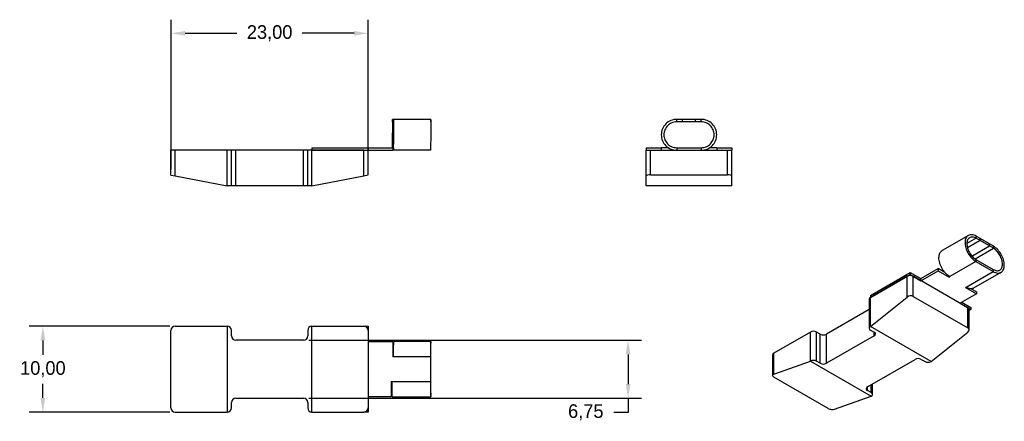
# Model space of a CAD drawing. Header units: millimetres. Extents: x -12 to 218, y 119 to 212.
import ezdxf

# ---------------------------------------------------------------- set-up
doc = ezdxf.new("R2010")
doc.units = ezdxf.units.MM
doc.header["$PDSIZE"] = -1
doc.dimstyles.new('ISO-25', dxfattribs={"dimtxt": 2.5, "dimasz": 2.5, "dimexe": 1.25, "dimexo": 0.625, "dimtad": 1, "dimtxsty": 'Standard', "dimcen": 2.5, "dimadec": 0, "dimazin": 0, "dimtfac": 1, "dimtmove": 0, "dimatfit": 3, "dimfxl": 0, "dimarcsym": 0})

# ---------------------------------------------------------------- blocks, each defined once
blk = doc.blocks.new('*D1')
at = {"color": 0, "lineweight": -2}
for p, q in [((23.24, 140.9), (-9.54, 140.9)), ((-6.37, 137.6), (-6.37, 134.27)), ((-6.37, 124.19), (-6.37, 127.52)), ((23.24, 120.89), (-9.54, 120.89))]:
    blk.add_line(p, q, dxfattribs=at)
at = {"color": 0}
for points in [[(-5.82, 137.6), (-6.92, 137.6), (-6.37, 140.9)], [(-6.92, 124.19), (-5.82, 124.19), (-6.37, 120.89)]]:
    blk.add_solid(points, dxfattribs=at)
at = {"layer": 'Defpoints', "color": 0}
for p in [(24.51, 140.9), (-6.37, 120.89), (24.51, 120.89)]:
    blk.add_point(p, dxfattribs=at)
at = {"color": 0, "insert": (-6.37, 130.89), "char_height": 3.175, "attachment_point": 5}
blk.add_mtext('10,00', dxfattribs=at)
blk = doc.blocks.new('*D2')
at = {"color": 0, "lineweight": -2}
for p, q in [((23.51, 177.44), (23.51, 212.38)), ((69.51, 177.48), (69.51, 212.38)), ((26.81, 209.21), (38.9, 209.21)), ((66.2, 209.21), (54.12, 209.21))]:
    blk.add_line(p, q, dxfattribs=at)
at = {"color": 0}
for points in [[(26.81, 209.76), (26.81, 208.66), (23.51, 209.21)], [(66.2, 208.66), (66.2, 209.76), (69.51, 209.21)]]:
    blk.add_solid(points, dxfattribs=at)
at = {"layer": 'Defpoints', "color": 0}
for p in [(23.51, 209.21), (23.51, 176.17), (69.51, 176.21)]:
    blk.add_point(p, dxfattribs=at)
at = {"color": 0, "insert": (46.51, 209.21), "char_height": 3.175, "attachment_point": 5}
blk.add_mtext('23,00', dxfattribs=at)
blk = doc.blocks.new('*D3')
at = {"color": 0, "lineweight": -2}
for p, q in [((55.66, 137.65), (133.27, 137.65)), ((130.1, 134.35), (130.1, 127.44)), ((55.66, 124.14), (133.27, 124.14)), ((130.1, 124.14), (130.1, 120.84)), ((130.1, 120.84), (126.8, 120.84))]:
    blk.add_line(p, q, dxfattribs=at)
at = {"color": 0}
for points in [[(130.65, 134.35), (129.55, 134.35), (130.1, 137.65)], [(129.55, 127.44), (130.65, 127.44), (130.1, 124.14)]]:
    blk.add_solid(points, dxfattribs=at)
at = {"layer": 'Defpoints', "color": 0}
for p in [(54.39, 137.65), (54.39, 124.14), (130.1, 124.14)]:
    blk.add_point(p, dxfattribs=at)
at = {"color": 0, "insert": (120.24, 120.84), "char_height": 3.175, "attachment_point": 5}
blk.add_mtext('6,75', dxfattribs=at)

msp = doc.modelspace()

# ---------------------------------------------------------------- linework, layer by layer
at = {"color": 7, "linetype": 'Continuous', "lineweight": 25}
for p, q in [((75.508, 189.149), (75.172, 189.149)), ((75.172, 188.549), (75.172, 189.149)), ((75.489, 188.549), (75.172, 188.549)), ((84.128, 189.149), (75.508, 189.149)), ((84.128, 188.549), (84.128, 189.149)), ((145.849, 189.149), (141.449, 189.149)), ((141.449, 188.549), (141.449, 189.149)), ((145.849, 188.549), (141.449, 188.549)), ((142.78, 188.549), (142.78, 189.149)), ((147.18, 189.149), (142.78, 189.149)), ((147.18, 188.549), (142.78, 188.549)), ((145.849, 188.549), (145.849, 189.149)), ((147.18, 188.549), (147.18, 189.149)), ((23.507, 176.173), (23.507, 181.949)), ((24.507, 181.949), (23.507, 181.949)), ((36.625, 181.949), (24.507, 181.949)), ((24.507, 175.98), (24.507, 181.949)), ((36.625, 173.649), (36.625, 181.949)), ((37.625, 181.949), (36.625, 181.949)), ((37.625, 173.649), (37.625, 181.949)), ((38.625, 181.949), (37.625, 181.949)), ((38.625, 173.649), (38.625, 181.949)), ((54.389, 181.949), (38.625, 181.949)), ((54.389, 173.649), (54.389, 181.949)), ((55.389, 181.949), (54.389, 181.949)), ((55.389, 173.649), (55.389, 181.949)), ((56.389, 181.949), (55.389, 181.949)), ((56.389, 182.549), (69.512, 182.549)), ((56.389, 182.549), (56.389, 181.949)), ((56.389, 181.949), (69.512, 181.949)), ((56.389, 173.649), (56.389, 181.949)), ((68.507, 181.949), (56.389, 181.949)), ((68.507, 176.014), (68.507, 181.949)), ((69.507, 176.209), (69.507, 181.949)), ((69.512, 182.549), (69.512, 181.949)), ((69.512, 182.549), (75.208, 182.549)), ((69.512, 181.949), (75.208, 181.949)), ((75.208, 182.549), (75.208, 181.949)), ((75.208, 182.549), (75.408, 182.549)), ((75.408, 181.949), (75.208, 181.949)), ((75.408, 182.549), (75.408, 181.949)), ((84.028, 181.949), (75.408, 181.949)), ((134.311, 182.549), (134.311, 181.949)), ((134.311, 182.549), (137.849, 182.549)), ((134.311, 181.949), (137.849, 181.949)), ((134.311, 176.014), (134.311, 181.949)), ((135.311, 176.209), (135.311, 181.949)), ((137.849, 182.549), (137.849, 181.949)), ((139.462, 182.549), (137.849, 182.549)), ((137.849, 181.949), (141.449, 181.949)), ((141.449, 182.549), (141.449, 181.949)), ((141.449, 182.549), (147.18, 182.549)), ((141.449, 181.949), (147.18, 181.949)), ((147.18, 182.549), (147.18, 181.949)), ((147.18, 181.949), (150.78, 181.949)), ((150.78, 182.549), (149.168, 182.549)), ((150.78, 182.549), (150.78, 181.949)), ((150.78, 182.549), (154.318, 182.549)), ((150.78, 181.949), (154.318, 181.949)), ((153.318, 176.209), (153.318, 181.949)), ((154.318, 182.549), (154.318, 181.949)), ((154.318, 176.014), (154.318, 181.949)), ((23.507, 176.173), (24.507, 175.98)), ((24.507, 175.98), (36.625, 173.649)), ((56.389, 173.649), (68.507, 176.014)), ((68.507, 176.014), (69.507, 176.209)), ((134.311, 173.649), (134.311, 176.014)), ((135.311, 176.209), (153.318, 176.209)), ((154.318, 173.649), (154.318, 176.014)), ((37.625, 173.649), (36.625, 173.649)), ((38.625, 173.649), (37.625, 173.649)), ((54.389, 173.649), (38.625, 173.649)), ((55.389, 173.649), (54.389, 173.649)), ((56.389, 173.649), (55.389, 173.649)), ((154.318, 173.649), (134.311, 173.649)), ((209.46, 162.085), (203.364, 158.567)), ((212.218, 160.884), (209.266, 159.18)), ((211.277, 161.428), (211.277, 161.917)), ((214.388, 160.121), (211.277, 161.917)), ((214.388, 159.631), (211.277, 161.428)), ((212.218, 160.884), (212.218, 161.374)), ((215.329, 159.578), (212.218, 161.374)), ((215.329, 159.088), (212.218, 160.884)), ((210.301, 157.272), (214.388, 159.631)), ((214.388, 159.631), (214.388, 160.121)), ((215.329, 159.088), (215.329, 159.578)), ((211.206, 156.487), (211.206, 155.998)), ((211.206, 156.487), (215.259, 154.148)), ((198.396, 152.031), (202.424, 154.356)), ((198.396, 151.541), (202.424, 153.867)), ((202.424, 154.356), (202.424, 153.867)), ((204, 153.447), (202.424, 154.356)), ((202.424, 153.867), (204.969, 152.397)), ((211.206, 155.998), (205.111, 152.479)), ((211.206, 155.998), (215.259, 153.658)), ((215.259, 154.148), (215.259, 153.658)), ((186.615, 148.119), (195.894, 153.476)), ((186.615, 147.629), (195.894, 152.986)), ((195.184, 152.575), (186.615, 147.629)), ((195.184, 147.729), (195.184, 152.575)), ((195.894, 153.476), (195.894, 152.986)), ((195.894, 153.476), (198.396, 152.031)), ((195.894, 152.986), (198.396, 151.541)), ((196.598, 147.889), (196.598, 152.575)), ((209.331, 145.225), (196.598, 152.575)), ((198.396, 151.541), (198.396, 152.031)), ((204.969, 152.578), (204.969, 152.397)), ((205.111, 152.479), (204.969, 152.397)), ((208.926, 150.002), (215.259, 153.658)), ((210.743, 149.834), (217.076, 153.49)), ((208.785, 149.921), (208.926, 150.002)), ((208.785, 149.921), (211.33, 148.451)), ((211.33, 148.941), (210.058, 149.676)), ((186.322, 147.221), (186.322, 140.443)), ((186.615, 148.119), (186.615, 147.629)), ((186.615, 140.851), (195.184, 147.729)), ((186.615, 140.851), (186.615, 147.629)), ((196.598, 147.889), (209.331, 140.538)), ((211.33, 148.451), (207.54, 146.263)), ((211.33, 148.941), (211.33, 148.451)), ((186.322, 144.806), (176.352, 139.051)), ((207.54, 146.263), (210.041, 144.819)), ((207.964, 146.508), (210.041, 145.309)), ((209.331, 140.538), (209.331, 145.225)), ((210.041, 144.819), (209.624, 144.578)), ((209.624, 140.083), (209.624, 144.817)), ((210.041, 145.309), (210.041, 144.819)), ((24.507, 140.898), (36.625, 140.898)), ((36.625, 140.898), (36.625, 120.891)), ((56.389, 120.891), (56.389, 140.898)), ((56.389, 140.898), (68.507, 140.898)), ((68.507, 140.898), (69.512, 140.898)), ((69.512, 140.898), (69.512, 137.36)), ((200.762, 132.685), (186.615, 140.851)), ((23.507, 121.891), (23.507, 139.898)), ((37.625, 138.648), (37.625, 139.898)), ((55.389, 139.898), (55.389, 138.648)), ((69.507, 139.898), (69.507, 121.891)), ((172.64, 139.561), (164.071, 134.614)), ((172.64, 132.784), (172.64, 139.561)), ((174.054, 132.784), (174.054, 139.561)), ((174.938, 139.051), (174.054, 139.561)), ((174.938, 132.274), (174.938, 139.051)), ((176.352, 132.274), (176.352, 139.051)), ((187.499, 138.708), (176.352, 132.274)), ((186.615, 140.035), (187.499, 139.525)), ((200.762, 132.685), (209.331, 139.562)), ((54.389, 137.648), (38.625, 137.648)), ((69.512, 137.36), (75.208, 137.36)), ((75.208, 137.36), (75.208, 133.76)), ((84.078, 137.36), (75.458, 137.36)), ((75.408, 133.76), (75.208, 133.76)), ((84.028, 133.76), (75.408, 133.76)), ((84.028, 133.76), (84.028, 128.029)), ((84.128, 129.36), (84.128, 133.76)), ((163.778, 134.206), (163.778, 129.444)), ((164.071, 129.741), (164.071, 134.614)), ((185.903, 126.76), (197.05, 133.195)), ((198.464, 133.195), (199.348, 132.685)), ((84.128, 132.429), (84.028, 132.429)), ((84.128, 128.029), (84.128, 132.429)), ((164.071, 129.741), (172.64, 132.784)), ((172.64, 132.784), (186.787, 124.617)), ((174.938, 132.274), (174.054, 132.784)), ((84.028, 129.36), (84.128, 129.36)), ((176.804, 121.731), (164.071, 129.082)), ((74.872, 128.029), (75.072, 128.029)), ((74.872, 128.029), (74.872, 124.429)), ((75.072, 128.029), (84.028, 128.029)), ((187.08, 125.025), (187.08, 127.439)), ((38.625, 124.141), (54.389, 124.141)), ((69.512, 124.429), (69.512, 120.891)), ((74.872, 124.429), (69.512, 124.429)), ((75.122, 124.429), (84.078, 124.429)), ((178.218, 121.574), (186.787, 124.617)), ((186.787, 125.433), (185.903, 125.944)), ((37.625, 121.891), (37.625, 123.141)), ((55.389, 123.141), (55.389, 121.891)), ((24.507, 120.891), (36.625, 120.891)), ((56.389, 120.891), (68.507, 120.891)), ((69.512, 120.891), (68.507, 120.891))]:
    msp.add_line(p, q, dxfattribs=at)
at = {"color": 8, "linetype": 'Continuous', "lineweight": 25}
for p, q in [((211.277, 161.428), (209.12, 160.183)), ((211.034, 156.609), (215.329, 159.088)), ((187.499, 138.708), (187.499, 139.525)), ((84.128, 133.76), (84.028, 133.76)), ((84.028, 128.029), (84.128, 128.029)), ((185.903, 125.944), (185.903, 126.76)), ((186.787, 125.433), (186.787, 127.27))]:
    msp.add_line(p, q, dxfattribs=at)
at = {"color": 7, "linetype": 'Continuous', "lineweight": 25}
for centre, radius, start, end in [((195.891, 151.211), 1.537, 62.60967, 117.39033), ((186.823, 147.171), 0.503, 114.37466, 174.3052), ((209.123, 144.767), 0.503, 5.6948, 65.62534), ((24.507, 139.898), 1, 90, 180), ((36.625, 139.898), 1, 0, 90), ((56.389, 139.898), 1, 90, 180), ((68.507, 139.898), 1, 0, 90), ((186.77, 140.443), 0.437, 110.78342, 249.21658), ((38.625, 138.648), 1, 180, 270), ((54.389, 138.648), 1, 270, 0), ((173.347, 138.196), 1.537, 62.60967, 117.39033), ((175.645, 140.416), 1.537, 242.60967, 297.39033), ((187.344, 139.117), 0.437, 290.78342, 69.21658), ((164.279, 134.156), 0.503, 114.37466, 174.3052), ((197.757, 131.83), 1.537, 62.60967, 117.39033), ((173.347, 131.419), 1.537, 62.60967, 117.39033), ((175.645, 133.638), 1.537, 242.60967, 297.39033), ((200.055, 134.049), 1.537, 242.60967, 297.39033), ((186.058, 126.352), 0.437, 110.78342, 249.21658), ((38.625, 123.141), 1, 90, 180), ((54.389, 123.141), 1, 0, 90), ((186.632, 125.025), 0.437, 290.78342, 69.21658), ((24.507, 121.891), 1, 180, 270), ((36.625, 121.891), 1, 270, 0), ((56.389, 121.891), 1, 180, 270), ((68.507, 121.891), 1, 270, 0)]:
    msp.add_arc(centre, radius, start, end, dxfattribs=at)
for centre, major_axis, ratio, start_param, end_param in [((135.311, 176.014), (1, 0), 0.1951592, 1.5707963, 3.1415927), ((153.318, 176.014), (1, 0), 0.1951592, 0, 1.5707963), ((195.891, 147.321), (0.99, 0.209), 0.6739731, 0.6443832, 2.2151795), ((208.624, 139.971), (0.99, 0.209), 0.6739731, 5.3567722, 6.9275685), ((164.778, 129.333), (0.998, -0.141), 0.4589813, 2.4209772, 3.9917735), ((177.511, 121.982), (0.998, -0.141), 0.4589813, 3.9917735, 5.5625699)]:
    msp.add_ellipse(centre, major_axis=major_axis, ratio=ratio, start_param=start_param, end_param=end_param, dxfattribs=at)
for points, knots in [([(75.172, 188.549), (75.168, 188.549), (75.164, 188.471), (75.156, 188.17), (75.151, 187.948), (75.143, 187.392), (75.139, 187.06), (75.131, 186.334), (75.126, 185.941), (75.118, 185.156), (75.114, 184.763), (75.106, 184.038), (75.101, 183.705), (75.093, 183.15), (75.089, 182.927), (75.081, 182.627), (75.076, 182.549), (75.072, 182.549)], [0, 0, 0, 0, 0.125, 0.125, 0.25, 0.25, 0.375, 0.375, 0.5, 0.5, 0.625, 0.625, 0.75, 0.75, 0.875, 0.875, 1, 1, 1, 1]), ([(75.172, 189.149), (75.168, 189.149), (75.164, 189.055), (75.156, 188.694), (75.151, 188.428), (75.143, 187.761), (75.139, 187.362), (75.131, 186.491), (75.126, 186.02), (75.122, 185.549)], [0, 0, 0, 0, 0.25, 0.25, 0.5, 0.5, 0.75, 0.75, 1, 1, 1, 1]), ([(75.408, 181.949), (75.412, 181.949), (75.416, 182.042), (75.425, 182.403), (75.429, 182.67), (75.437, 183.336), (75.441, 183.736), (75.45, 184.606), (75.454, 185.077), (75.462, 186.02), (75.466, 186.491), (75.475, 187.362), (75.479, 187.761), (75.487, 188.428), (75.491, 188.694), (75.5, 189.055), (75.504, 189.149), (75.508, 189.149)], [0, 0, 0, 0, 0.125, 0.125, 0.25, 0.25, 0.375, 0.375, 0.5, 0.5, 0.625, 0.625, 0.75, 0.75, 0.875, 0.875, 1, 1, 1, 1]), ([(84.128, 189.149), (84.124, 189.149), (84.12, 189.055), (84.112, 188.694), (84.107, 188.428), (84.099, 187.761), (84.095, 187.362), (84.087, 186.491), (84.082, 186.02), (84.074, 185.077), (84.07, 184.606), (84.062, 183.736), (84.057, 183.336), (84.049, 182.67), (84.045, 182.403), (84.037, 182.042), (84.032, 181.949), (84.028, 181.949)], [0, 0, 0, 0, 0.125, 0.125, 0.25, 0.25, 0.375, 0.375, 0.5, 0.5, 0.625, 0.625, 0.75, 0.75, 0.875, 0.875, 1, 1, 1, 1]), ([(84.128, 188.549), (84.124, 188.549), (84.12, 188.471), (84.112, 188.17), (84.107, 187.948), (84.099, 187.392), (84.095, 187.06), (84.087, 186.334), (84.082, 185.941), (84.078, 185.549)], [0, 0, 0, 0, 0.25, 0.25, 0.5, 0.5, 0.75, 0.75, 1, 1, 1, 1]), ([(141.449, 189.149), (140.978, 189.149), (140.507, 189.055), (139.636, 188.694), (139.237, 188.428), (138.57, 187.761), (138.303, 187.362), (137.943, 186.491), (137.849, 186.02), (137.849, 185.077), (137.943, 184.606), (138.303, 183.736), (138.57, 183.336), (139.237, 182.67), (139.636, 182.403), (140.507, 182.042), (140.978, 181.949), (141.449, 181.949)], [0, 0, 0, 0, 0.125, 0.125, 0.25, 0.25, 0.375, 0.375, 0.5, 0.5, 0.625, 0.625, 0.75, 0.75, 0.875, 0.875, 1, 1, 1, 1]), ([(141.449, 188.549), (141.056, 188.549), (140.664, 188.471), (139.938, 188.17), (139.605, 187.948), (139.05, 187.392), (138.828, 187.06), (138.527, 186.334), (138.449, 185.941), (138.449, 185.156), (138.527, 184.763), (138.828, 184.038), (139.05, 183.705), (139.605, 183.15), (139.938, 182.927), (140.664, 182.627), (141.056, 182.549), (141.449, 182.549)], [0, 0, 0, 0, 0.125, 0.125, 0.25, 0.25, 0.375, 0.375, 0.5, 0.5, 0.625, 0.625, 0.75, 0.75, 0.875, 0.875, 1, 1, 1, 1]), ([(147.18, 181.949), (147.651, 181.949), (148.122, 182.042), (148.993, 182.403), (149.392, 182.67), (150.059, 183.336), (150.326, 183.736), (150.686, 184.606), (150.78, 185.077), (150.78, 186.02), (150.686, 186.491), (150.326, 187.362), (150.059, 187.761), (149.392, 188.428), (148.993, 188.694), (148.122, 189.055), (147.651, 189.149), (147.18, 189.149)], [0, 0, 0, 0, 0.125, 0.125, 0.25, 0.25, 0.375, 0.375, 0.5, 0.5, 0.625, 0.625, 0.75, 0.75, 0.875, 0.875, 1, 1, 1, 1]), ([(147.18, 182.549), (147.573, 182.549), (147.965, 182.627), (148.691, 182.927), (149.024, 183.15), (149.579, 183.705), (149.801, 184.038), (150.102, 184.763), (150.18, 185.156), (150.18, 185.941), (150.102, 186.334), (149.801, 187.06), (149.579, 187.392), (149.024, 187.948), (148.691, 188.17), (147.965, 188.471), (147.573, 188.549), (147.18, 188.549)], [0, 0, 0, 0, 0.125, 0.125, 0.25, 0.25, 0.375, 0.375, 0.5, 0.5, 0.625, 0.625, 0.75, 0.75, 0.875, 0.875, 1, 1, 1, 1]), ([(75.408, 182.549), (75.412, 182.549), (75.416, 182.627), (75.425, 182.927), (75.429, 183.15), (75.437, 183.705), (75.441, 184.038), (75.45, 184.763), (75.454, 185.156), (75.458, 185.549)], [0, 0, 0, 0, 0.25, 0.25, 0.5, 0.5, 0.75, 0.75, 1, 1, 1, 1]), ([(211.277, 161.917), (210.941, 162.108), (210.605, 162.222), (209.983, 162.28), (209.698, 162.223), (209.221, 161.948), (209.029, 161.729), (208.768, 161.162), (208.699, 160.814), (208.693, 160.041), (208.756, 159.616), (209.006, 158.754), (209.191, 158.318), (209.657, 157.498), (209.936, 157.115), (210.546, 156.462), (210.876, 156.192), (211.206, 155.998)], [0, 0, 0, 0, 0.125, 0.125, 0.25, 0.25, 0.375, 0.375, 0.5, 0.5, 0.625, 0.625, 0.75, 0.75, 0.875, 0.875, 1, 1, 1, 1]), ([(211.277, 161.428), (210.996, 161.586), (210.716, 161.681), (210.197, 161.728), (209.959, 161.681), (209.56, 161.451), (209.4, 161.268), (209.182, 160.795), (209.123, 160.504), (209.117, 159.86), (209.17, 159.506), (209.376, 158.787), (209.531, 158.423), (209.917, 157.739), (210.15, 157.42), (210.657, 156.875), (210.932, 156.649), (211.206, 156.487)], [0, 0, 0, 0, 0.125, 0.125, 0.25, 0.25, 0.375, 0.375, 0.5, 0.5, 0.625, 0.625, 0.75, 0.75, 0.875, 0.875, 1, 1, 1, 1]), ([(205.111, 152.479), (204.946, 152.587), (204.615, 152.803), (204.139, 153.257), (203.701, 153.787), (203.317, 154.382), (203.003, 155.017), (202.77, 155.668), (202.629, 156.309), (202.584, 156.918), (202.638, 157.468), (202.787, 157.945), (203.034, 158.31), (203.234, 158.518), (203.364, 158.567), (203.364, 158.567)], [0, 0, 0, 0, 0.0833305, 0.1666609, 0.2499914, 0.3333219, 0.4166523, 0.4999828, 0.5833133, 0.6666437, 0.7499742, 0.8333047, 0.9166352, 0.9999656, 1, 1, 1, 1]), ([(215.259, 153.658), (215.595, 153.467), (215.931, 153.353), (216.553, 153.296), (216.838, 153.352), (217.315, 153.628), (217.507, 153.847), (217.768, 154.414), (217.837, 154.762), (217.843, 155.535), (217.779, 155.96), (217.53, 156.821), (217.344, 157.258), (216.879, 158.078), (216.6, 158.46), (215.99, 159.113), (215.66, 159.384), (215.329, 159.578)], [0, 0, 0, 0, 0.125, 0.125, 0.25, 0.25, 0.375, 0.375, 0.5, 0.5, 0.625, 0.625, 0.75, 0.75, 0.875, 0.875, 1, 1, 1, 1]), ([(215.259, 154.148), (215.539, 153.989), (215.82, 153.895), (216.339, 153.847), (216.577, 153.895), (216.976, 154.125), (217.136, 154.308), (217.354, 154.781), (217.412, 155.071), (217.418, 155.716), (217.366, 156.07), (217.159, 156.789), (217.005, 157.153), (216.618, 157.836), (216.386, 158.155), (215.879, 158.7), (215.604, 158.926), (215.329, 159.088)], [0, 0, 0, 0, 0.125, 0.125, 0.25, 0.25, 0.375, 0.375, 0.5, 0.5, 0.625, 0.625, 0.75, 0.75, 0.875, 0.875, 1, 1, 1, 1]), ([(210.743, 149.834), (210.618, 149.777), (210.366, 149.662), (209.914, 149.65), (209.43, 149.749), (209.094, 149.918), (208.926, 150.002)], [0, 0, 0, 0, 0.2499226, 0.4999484, 0.7499742, 1, 1, 1, 1]), ([(75.408, 133.76), (75.412, 134.231), (75.416, 134.702), (75.425, 135.573), (75.429, 135.973), (75.437, 136.639), (75.441, 136.906), (75.45, 137.266), (75.454, 137.36), (75.458, 137.36)], [0, 0, 0, 0, 0.25, 0.25, 0.5, 0.5, 0.75, 0.75, 1, 1, 1, 1]), ([(84.128, 133.76), (84.124, 134.231), (84.12, 134.702), (84.112, 135.573), (84.107, 135.973), (84.099, 136.639), (84.095, 136.906), (84.087, 137.266), (84.082, 137.36), (84.074, 137.36), (84.07, 137.266), (84.062, 136.906), (84.057, 136.639), (84.049, 135.973), (84.045, 135.573), (84.037, 134.702), (84.032, 134.231), (84.028, 133.76)], [0, 0, 0, 0, 0.125, 0.125, 0.25, 0.25, 0.375, 0.375, 0.5, 0.5, 0.625, 0.625, 0.75, 0.75, 0.875, 0.875, 1, 1, 1, 1]), ([(84.128, 133.76), (84.124, 134.153), (84.12, 134.545), (84.112, 135.271), (84.107, 135.604), (84.099, 136.159), (84.095, 136.382), (84.087, 136.682), (84.082, 136.76), (84.078, 136.76)], [0, 0, 0, 0, 0.25, 0.25, 0.5, 0.5, 0.75, 0.75, 1, 1, 1, 1]), ([(75.122, 124.429), (75.118, 124.429), (75.114, 124.523), (75.106, 124.884), (75.101, 125.15), (75.093, 125.817), (75.089, 126.216), (75.081, 127.087), (75.076, 127.558), (75.072, 128.029)], [0, 0, 0, 0, 0.25, 0.25, 0.5, 0.5, 0.75, 0.75, 1, 1, 1, 1]), ([(84.028, 128.029), (84.032, 127.558), (84.037, 127.087), (84.045, 126.216), (84.049, 125.817), (84.057, 125.15), (84.062, 124.884), (84.07, 124.523), (84.074, 124.429), (84.082, 124.429), (84.087, 124.523), (84.095, 124.884), (84.099, 125.15), (84.107, 125.817), (84.112, 126.216), (84.12, 127.087), (84.124, 127.558), (84.128, 128.029)], [0, 0, 0, 0, 0.125, 0.125, 0.25, 0.25, 0.375, 0.375, 0.5, 0.5, 0.625, 0.625, 0.75, 0.75, 0.875, 0.875, 1, 1, 1, 1]), ([(84.028, 128.029), (84.032, 127.637), (84.037, 127.244), (84.045, 126.518), (84.049, 126.186), (84.057, 125.63), (84.062, 125.408), (84.07, 125.107), (84.074, 125.029), (84.082, 125.029), (84.087, 125.107), (84.095, 125.408), (84.099, 125.63), (84.107, 126.186), (84.112, 126.518), (84.12, 127.244), (84.124, 127.637), (84.128, 128.029)], [0, 0, 0, 0, 0.125, 0.125, 0.25, 0.25, 0.375, 0.375, 0.5, 0.5, 0.625, 0.625, 0.75, 0.75, 0.875, 0.875, 1, 1, 1, 1])]:
    msp.add_open_spline(points, degree=3, knots=knots, dxfattribs=at)

# ---------------------------------------------------------------- dimensions: what is measured, and where the dimension line sits
dim = msp.add_linear_dim(base=(23.507, 209.208), p1=(69.507, 176.209), p2=(23.507, 176.173), dimstyle='ISO-25', override={"dimtxt": 3.175, "dimasz": 3.302, "dimexe": 3.175, "dimexo": 1.27, "dimgap": 1.524, "dimtad": 0, "dimtih": 1, "dimtoh": 1, "dimlfac": 0.5, "dimzin": 0, "dimadec": 2, "dimtzin": 0})
dim.commit()
dim.dimension.update_dxf_attribs({"geometry": '*D2', "text_midpoint": (46.507, 209.208)})
for base, p1, p2, picture, middle in [((-6.367, 120.891), (24.507, 140.898), (24.507, 120.891), '*D1', (-6.367, 130.895)), ((130.098, 124.141), (54.389, 137.648), (54.389, 124.141), '*D3', (120.245, 120.839))]:
    dim = msp.add_linear_dim(base=base, p1=p1, p2=p2, angle=90, dimstyle='ISO-25', override={"dimtxt": 3.175, "dimasz": 3.302, "dimexe": 3.175, "dimexo": 1.27, "dimgap": 1.524, "dimtad": 0, "dimtih": 1, "dimtoh": 1, "dimlfac": 0.5, "dimzin": 0, "dimadec": 2, "dimtzin": 0})
    dim.commit()
    dim.dimension.update_dxf_attribs({"geometry": picture, "text_midpoint": middle})

doc.saveas('drawing.dxf')
